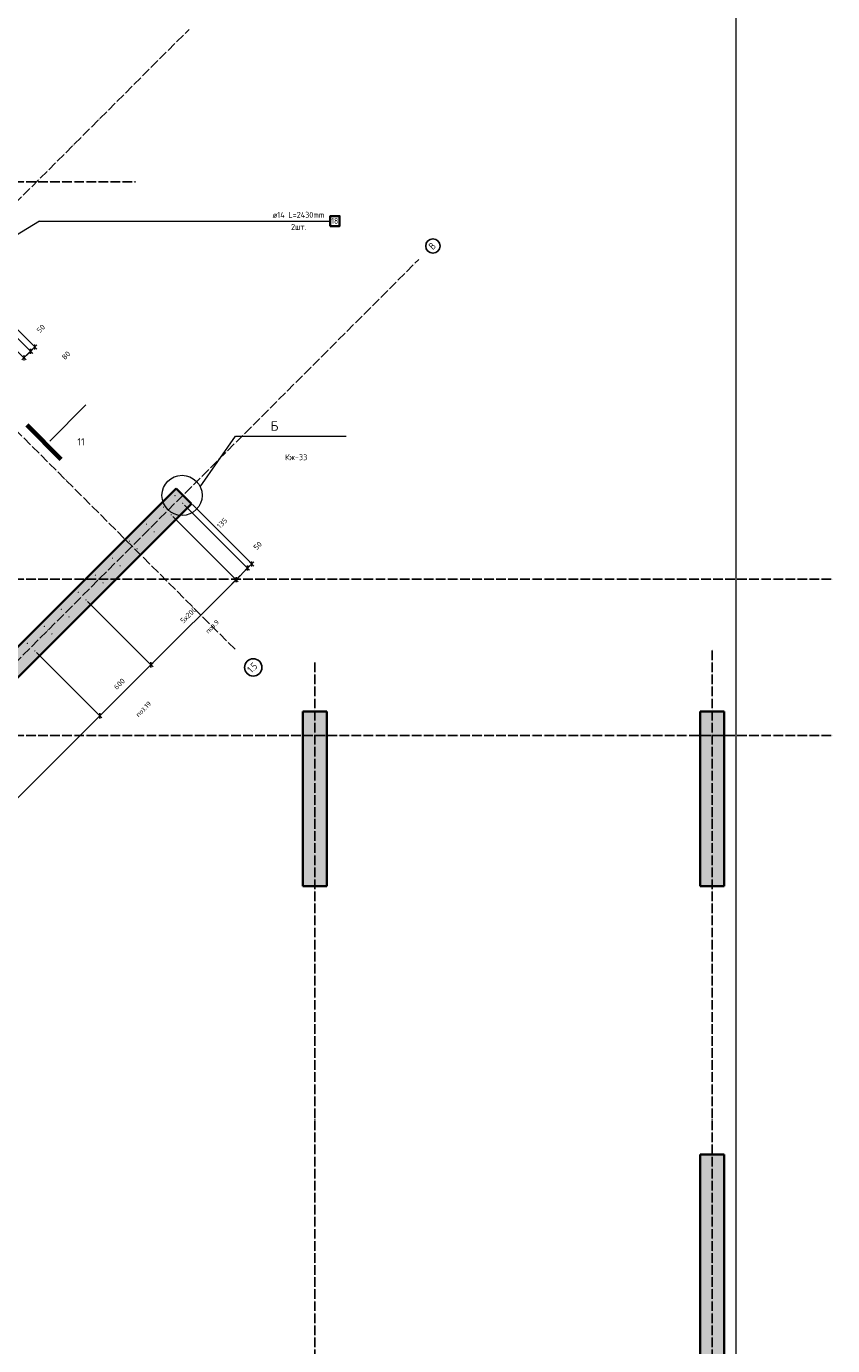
# Model space of a CAD drawing. Header units: millimetres. Extents: x -2995 to 60896, y -2809 to 57831.
# Tile 27 of 169: x 19354 to 26050, y 8834 to 19790. Entities that reach past the tile are written whole.
import ezdxf

# ---------------------------------------------------------------- set-up
doc = ezdxf.new("R2010")
doc.units = ezdxf.units.MM
doc.header["$PDMODE"] = 65
doc.linetypes.add('______11', pattern=[100, 80, -10, 0, -10])
doc.linetypes.add('______5', pattern=[220, 160, -20, 20, -20])
for name, color, linetype, lineweight in [('Standard', 7, 'Continuous', 25), ('Арм.стержн. вертикальными 1', 22, 'Continuous', 35), ('Арм.стержн.горизонт. 2', 202, 'Continuous', 35), ('Обозначение разреза_ общее', 7, 'Continuous', 25), ('Размерная линия_ общее', 7, 'Continuous', 13)]:
    doc.layers.add(name, color=color, linetype=linetype, lineweight=lineweight)
doc.layers.add('Осевая линия_ общее', color=7, linetype='______5', lineweight=13, true_color=0xa0a0a0)
doc.styles.add('ISOCPEUR', font='ISOCPEUR')
doc.dimstyles.new('DIMSTYLE_12', dxfattribs={"dimtxt": 44, "dimasz": 50, "dimexe": 0, "dimexo": 0, "dimgap": 22, "dimtad": 0, "dimdec": 0, "dimrnd": 5, "dimzin": 12, "dimdsep": 46, "dimtxsty": 'ISOCPEUR', "dimblk1": 'ALL_ML_STRICH', "dimblk2": 'ALL_ML_STRICH', "dimsah": 1, "dimcen": 0, "dimclrd": 7, "dimclre": 256, "dimclrt": 7, "dimadec": 0, "dimazin": 0, "dimtfac": 1, "dimtdec": 0, "dimtix": 1, "dimtmove": 2, "dimatfit": 3, "dimfxl": 0, "dimtvp": 1.2, "dimtzin": 0, "dimlwd": 0, "dimlwe": -3, "dimarcsym": 0})
doc.dimstyles.new('DIMSTYLE_3', dxfattribs={"dimtxt": 44, "dimasz": 50, "dimexe": 0, "dimexo": 0, "dimgap": 22, "dimtad": 2, "dimdec": 0, "dimrnd": 5, "dimzin": 12, "dimdsep": 46, "dimtxsty": 'ISOCPEUR', "dimblk1": 'ALL_ML_STRICH', "dimblk2": 'ALL_ML_STRICH', "dimsah": 1, "dimcen": 0, "dimclrd": 7, "dimclre": 256, "dimclrt": 7, "dimadec": 0, "dimazin": 0, "dimtfac": 1, "dimtdec": 0, "dimtix": 1, "dimtmove": 2, "dimatfit": 3, "dimfxl": 0, "dimtvp": 1.2, "dimtzin": 0, "dimlwd": 0, "dimlwe": -3, "dimarcsym": 0})
doc.dimstyles.new('DIMSTYLE_5', dxfattribs={"dimtxt": 44, "dimasz": 50, "dimexe": 0, "dimexo": 0, "dimgap": 22, "dimtad": 2, "dimdec": 0, "dimrnd": 5, "dimzin": 12, "dimdsep": 46, "dimtxsty": 'ISOCPEUR', "dimblk1": 'ALL_ML_STRICH', "dimblk2": 'ALL_ML_STRICH', "dimsah": 1, "dimcen": 0, "dimclrd": 7, "dimclre": 256, "dimclrt": 7, "dimadec": 0, "dimazin": 0, "dimtfac": 1, "dimtdec": 0, "dimtix": 1, "dimtmove": 2, "dimatfit": 3, "dimfxl": 0, "dimtzin": 0, "dimlwd": 0, "dimlwe": -3, "dimarcsym": 0})

# ---------------------------------------------------------------- blocks, each defined once
blk = doc.blocks.new('СЛОЖНЫЙ_ОБЪЕКТ_0')
at = {"layer": 'Осевая линия_ общее', "color": 253, "linetype": '______11', "lineweight": -3, "true_color": 0xa0a0a0, "transparency": 33554687}
for p, q in [((21087, 14617), (14624, 21080)), ((3543, 2603), (20705, 19765)), ((-2770, 18500), (20260, 18500)), ((5452, 694), (22614, 17855)), ((-2770, 15200), (26050, 15200)), ((25050, -2590), (25050, 14620)), ((21750, -2590), (21750, 14510)), ((-2770, 13900), (26050, 13900))]:
    blk.add_line(p, q, dxfattribs=at)
at = {"layer": 'Осевая линия_ общее', "color": 7, "linetype": 'Continuous', "lineweight": 25, "transparency": 33554687}
for centre, radius in [((22730, 17966), 59.8), ((21238, 14466), 71.9)]:
    blk.add_circle(centre, radius, dxfattribs=at)
at = {"layer": 'Осевая линия_ общее', "color": 7, "linetype": 'Continuous', "lineweight": 25, "transparency": 33554687, "char_height": 60, "attachment_point": 7, "rotation": 45, "style": 'ISOCPEUR'}
for s, insert, width in [('\\W0.80;В', (22731, 17930), 71.97), ('\\W0.79;1.5', (21224, 14416), 113.61)]:
    blk.add_mtext(s, dxfattribs=dict(at, insert=insert, width=width))
blk = doc.blocks.new('ALL_ML_STRICH')
at = {"color": 0, "linetype": 'ByBlock', "lineweight": -2}
for p, q in [((-1, 0), (0.5, 0)), ((-0.3, -0.3), (0.3, 0.3)), ((0, -0.5), (0, 0.5))]:
    blk.add_line(p, q, dxfattribs=at)
blk = doc.blocks.new('*D607')
at = {"layer": 'DEFPOINTS', "color": 7, "linetype": 'Continuous', "lineweight": 13, "transparency": 33554687}
for p in [(19425, 14603), (15889, 11067), (16428, 10529)]:
    blk.add_point(p, dxfattribs=at)
at = {"layer": 'Размерная линия_ общее', "color": 253, "linetype": 'Continuous', "lineweight": -2, "true_color": 0xa0a0a0, "transparency": 33554687}
for p, q in [((19439, 14589), (19964, 14064)), ((15903, 11053), (16428, 10529))]:
    blk.add_line(p, q, dxfattribs=at)
at = {"layer": 'Размерная линия_ общее', "color": 7, "linetype": 'Continuous', "lineweight": -2, "transparency": 33554687}
blk.add_line((16428, 10529), (19964, 14064), dxfattribs=at)
at = {"layer": 'Размерная линия_ общее', "color": 7, "linetype": 'Continuous', "lineweight": 13, "transparency": 33554687, "yscale": 50, "zscale": 50}
for p, xscale, rotation in [((19964, 14064), 50.00000000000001, 45), ((16428, 10529), 50, 225)]:
    blk.add_blockref('ALL_ML_STRICH', p, dxfattribs=dict(at, xscale=xscale, rotation=rotation))
at = {"layer": 'Размерная линия_ общее', "color": 7, "linetype": 'Continuous', "lineweight": 13, "transparency": 33554687, "insert": (18022, 12255), "char_height": 44, "width": 2.2, "attachment_point": 1, "rotation": 45, "line_spacing_factor": 0.60241, "style": 'ISOCPEUR'}
blk.add_mtext('\\W0.91;25х200=5000', dxfattribs=at)
blk = doc.blocks.new('*D608')
at = {"layer": 'DEFPOINTS', "color": 7, "linetype": 'Continuous', "lineweight": 13, "transparency": 33554687}
for p in [(19849, 15027), (19425, 14603), (19964, 14064)]:
    blk.add_point(p, dxfattribs=at)
at = {"layer": 'Размерная линия_ общее', "color": 253, "linetype": 'Continuous', "lineweight": -2, "true_color": 0xa0a0a0, "transparency": 33554687}
for p, q in [((19863, 15013), (20388, 14488)), ((19439, 14589), (19964, 14064))]:
    blk.add_line(p, q, dxfattribs=at)
at = {"layer": 'Размерная линия_ общее', "color": 7, "linetype": 'Continuous', "lineweight": -2, "transparency": 33554687}
blk.add_line((19964, 14064), (20388, 14488), dxfattribs=at)
at = {"layer": 'Размерная линия_ общее', "color": 7, "linetype": 'Continuous', "lineweight": 13, "transparency": 33554687, "yscale": 50, "zscale": 50}
for p, xscale, rotation in [((20388, 14488), 50.00000000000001, 45), ((19964, 14064), 50, 225)]:
    blk.add_blockref('ALL_ML_STRICH', p, dxfattribs=dict(at, xscale=xscale, rotation=rotation))
at = {"layer": 'Размерная линия_ общее', "color": 7, "linetype": 'Continuous', "lineweight": 13, "transparency": 33554687, "insert": (20126, 14329), "char_height": 44, "width": 132, "attachment_point": 5, "rotation": 45, "style": 'ISOCPEUR'}
blk.add_mtext('\\A1;{600}', dxfattribs=at)
blk = doc.blocks.new('*D609')
at = {"layer": 'DEFPOINTS', "color": 7, "linetype": 'Continuous', "lineweight": 13, "transparency": 33554687}
for p in [(20556, 15734), (19849, 15027), (20388, 14488)]:
    blk.add_point(p, dxfattribs=at)
at = {"layer": 'Размерная линия_ общее', "color": 253, "linetype": 'Continuous', "lineweight": -2, "true_color": 0xa0a0a0, "transparency": 33554687}
for p, q in [((20570, 15720), (21095, 15195)), ((19863, 15013), (20388, 14488))]:
    blk.add_line(p, q, dxfattribs=at)
at = {"layer": 'Размерная линия_ общее', "color": 7, "linetype": 'Continuous', "lineweight": -2, "transparency": 33554687}
blk.add_line((20388, 14488), (21095, 15195), dxfattribs=at)
at = {"layer": 'Размерная линия_ общее', "color": 7, "linetype": 'Continuous', "lineweight": 13, "transparency": 33554687, "yscale": 50, "zscale": 50}
for p, xscale, rotation in [((21095, 15195), 50.00000000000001, 45), ((20388, 14488), 50, 225)]:
    blk.add_blockref('ALL_ML_STRICH', p, dxfattribs=dict(at, xscale=xscale, rotation=rotation))
at = {"layer": 'Размерная линия_ общее', "color": 7, "linetype": 'Continuous', "lineweight": 13, "transparency": 33554687, "insert": (20627, 14860), "char_height": 44, "width": 2.2, "attachment_point": 1, "rotation": 45, "line_spacing_factor": 0.60241, "style": 'ISOCPEUR'}
blk.add_mtext('\\W0.91;5х200', dxfattribs=at)
blk = doc.blocks.new('*D610')
at = {"layer": 'DEFPOINTS', "color": 7, "linetype": 'Continuous', "lineweight": 13, "transparency": 33554687}
for p in [(20652, 15830), (20556, 15734), (21095, 15195)]:
    blk.add_point(p, dxfattribs=at)
at = {"layer": 'Размерная линия_ общее', "color": 253, "linetype": 'Continuous', "lineweight": -2, "true_color": 0xa0a0a0, "transparency": 33554687}
for p, q in [((20666, 15815), (21190, 15291)), ((20570, 15720), (21095, 15195))]:
    blk.add_line(p, q, dxfattribs=at)
at = {"layer": 'Размерная линия_ общее', "color": 7, "linetype": 'Continuous', "lineweight": -2, "transparency": 33554687}
blk.add_line((21095, 15195), (21190, 15291), dxfattribs=at)
at = {"layer": 'Размерная линия_ общее', "color": 7, "linetype": 'Continuous', "lineweight": 13, "transparency": 33554687, "yscale": 50, "zscale": 50}
for p, xscale, rotation in [((21095, 15195), 50, 225), ((21190, 15291), 50.00000000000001, 45)]:
    blk.add_blockref('ALL_ML_STRICH', p, dxfattribs=dict(at, xscale=xscale, rotation=rotation))
at = {"layer": 'Размерная линия_ общее', "color": 7, "linetype": 'Continuous', "lineweight": 13, "transparency": 33554687, "insert": (20979, 15665), "char_height": 44, "width": 132, "attachment_point": 5, "rotation": 45, "style": 'ISOCPEUR'}
blk.add_mtext('\\A1;{135}', dxfattribs=at)
blk = doc.blocks.new('*D611')
at = {"layer": 'DEFPOINTS', "color": 7, "linetype": 'Continuous', "lineweight": 13, "transparency": 33554687}
for p in [(20652, 15830), (20719, 15833), (21190, 15291)]:
    blk.add_point(p, dxfattribs=at)
at = {"layer": 'Размерная линия_ общее', "color": 253, "linetype": 'Continuous', "lineweight": -2, "true_color": 0xa0a0a0, "transparency": 33554687}
for p, q in [((20666, 15815), (21190, 15291)), ((20733, 15819), (21226, 15326))]:
    blk.add_line(p, q, dxfattribs=at)
at = {"layer": 'Размерная линия_ общее', "color": 7, "linetype": 'Continuous', "lineweight": -2, "transparency": 33554687}
blk.add_line((21190, 15291), (21226, 15326), dxfattribs=at)
at = {"layer": 'Размерная линия_ общее', "color": 7, "linetype": 'Continuous', "lineweight": 13, "transparency": 33554687, "yscale": 50, "zscale": 50}
for p, xscale, rotation in [((21190, 15291), 50, 225), ((21226, 15326), 50.00000000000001, 45)]:
    blk.add_blockref('ALL_ML_STRICH', p, dxfattribs=dict(at, xscale=xscale, rotation=rotation))
at = {"layer": 'Размерная линия_ общее', "color": 7, "linetype": 'Continuous', "lineweight": 13, "transparency": 33554687, "insert": (21275, 15477), "char_height": 44, "width": 88, "attachment_point": 5, "rotation": 45, "style": 'ISOCPEUR'}
blk.add_mtext('\\A1;{50}', dxfattribs=at)
blk = doc.blocks.new('*D630')
at = {"layer": 'DEFPOINTS', "color": 7, "linetype": 'Continuous', "lineweight": 13, "transparency": 33554687}
for p in [(18687, 17684), (18742, 17739), (19334, 17037)]:
    blk.add_point(p, dxfattribs=at)
at = {"layer": 'Размерная линия_ общее', "color": 253, "linetype": 'Continuous', "lineweight": -2, "true_color": 0xa0a0a0, "transparency": 33554687}
for p, q in [((18701, 17670), (19334, 17037)), ((18756, 17725), (19389, 17092))]:
    blk.add_line(p, q, dxfattribs=at)
at = {"layer": 'Размерная линия_ общее', "color": 7, "linetype": 'Continuous', "lineweight": -2, "transparency": 33554687}
blk.add_line((19334, 17037), (19389, 17092), dxfattribs=at)
at = {"layer": 'Размерная линия_ общее', "color": 7, "linetype": 'Continuous', "lineweight": 13, "transparency": 33554687, "xscale": 50, "yscale": 50, "zscale": 50}
for p, rotation in [((19389, 17092), 45.00000000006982), ((19334, 17037), 225.0000000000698)]:
    blk.add_blockref('ALL_ML_STRICH', p, dxfattribs=dict(at, rotation=rotation))
at = {"layer": 'Размерная линия_ общее', "color": 7, "linetype": 'Continuous', "lineweight": 13, "transparency": 33554687, "insert": (19684, 17057), "char_height": 44, "width": 88, "attachment_point": 5, "rotation": 45, "style": 'ISOCPEUR'}
blk.add_mtext('\\A1;{80}', dxfattribs=at)
blk = doc.blocks.new('*D631')
at = {"layer": 'DEFPOINTS', "color": 7, "linetype": 'Continuous', "lineweight": 13, "transparency": 33554687}
for p in [(18742, 17739), (18810, 17742), (19389, 17092)]:
    blk.add_point(p, dxfattribs=at)
at = {"layer": 'Размерная линия_ общее', "color": 253, "linetype": 'Continuous', "lineweight": -2, "true_color": 0xa0a0a0, "transparency": 33554687}
for p, q in [((18756, 17725), (19389, 17092)), ((18824, 17728), (19424, 17128))]:
    blk.add_line(p, q, dxfattribs=at)
at = {"layer": 'Размерная линия_ общее', "color": 7, "linetype": 'Continuous', "lineweight": -2, "transparency": 33554687}
blk.add_line((19389, 17092), (19424, 17128), dxfattribs=at)
at = {"layer": 'Размерная линия_ общее', "color": 7, "linetype": 'Continuous', "lineweight": 13, "transparency": 33554687, "xscale": 50, "yscale": 50, "zscale": 50}
for p, rotation in [((19389, 17092), 225.0000000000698), ((19424, 17128), 45.00000000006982)]:
    blk.add_blockref('ALL_ML_STRICH', p, dxfattribs=dict(at, rotation=rotation))
at = {"layer": 'Размерная линия_ общее', "color": 7, "linetype": 'Continuous', "lineweight": 13, "transparency": 33554687, "insert": (19474, 17280), "char_height": 44, "width": 88, "attachment_point": 5, "rotation": 45, "style": 'ISOCPEUR'}
blk.add_mtext('\\A1;{50}', dxfattribs=at)

msp = doc.modelspace()

# ---------------------------------------------------------------- hatches: boundary and pattern name
at = {"linetype": 'Continuous', "lineweight": 25, "transparency": 33554687}
for points in [[(14418.5, 9773.3), (14545.8, 9646), (20725.9, 15826.1), (20598.7, 15953.4), (15783.3, 11138), (15656, 11010.7)], [(21650, 12650), (21850, 12650), (21850, 14100), (21650, 14100)], [(24950, 12650), (25150, 12650), (25150, 14100), (24950, 14100)], [(24950, 8620), (25150, 8620), (25150, 10420), (24950, 10420)]]:
    msp.add_hatch(color=7, dxfattribs=at).paths.add_polyline_path(points)
at = {"layer": 'Арм.стержн. вертикальными 1', "linetype": 'Continuous', "lineweight": 50, "transparency": 33554687}
for points in [[(20593.4, 15892.9), (20593, 15894.8), (20591.9, 15896.5), (20590.3, 15897.5), (20588.4, 15897.9), (20586.5, 15897.5), (20584.9, 15896.5), (20583.8, 15894.8), (20583.4, 15892.9), (20583.8, 15891), (20584.9, 15889.4), (20586.5, 15888.3), (20588.4, 15887.9), (20590.3, 15888.3), (20591.9, 15889.4), (20593, 15891)], [(20497.9, 15797.5), (20497.6, 15799.4), (20496.5, 15801), (20494.9, 15802.1), (20492.9, 15802.5), (20491, 15802.1), (20489.4, 15801), (20488.3, 15799.4), (20487.9, 15797.5), (20488.3, 15795.6), (20489.4, 15793.9), (20491, 15792.8), (20492.9, 15792.5), (20494.9, 15792.8), (20496.5, 15793.9), (20497.6, 15795.6)], [(20656.7, 15829.6), (20656.3, 15831.5), (20655.3, 15833.2), (20653.6, 15834.2), (20651.7, 15834.6), (20649.8, 15834.2), (20648.2, 15833.2), (20647.1, 15831.5), (20646.7, 15829.6), (20647.1, 15827.7), (20648.2, 15826.1), (20649.8, 15825), (20651.7, 15824.6), (20653.6, 15825), (20655.3, 15826.1), (20656.3, 15827.7)], [(20561.3, 15734.2), (20560.9, 15736.1), (20559.8, 15737.7), (20558.2, 15738.8), (20556.3, 15739.2), (20554.3, 15738.8), (20552.7, 15737.7), (20551.6, 15736.1), (20551.3, 15734.2), (20551.6, 15732.2), (20552.7, 15730.6), (20554.3, 15729.5), (20556.3, 15729.2), (20558.2, 15729.5), (20559.8, 15730.6), (20560.9, 15732.2)], [(20356.5, 15656), (20356.1, 15658), (20355.1, 15659.6), (20353.4, 15660.7), (20351.5, 15661), (20349.6, 15660.7), (20348, 15659.6), (20346.9, 15658), (20346.5, 15656), (20346.9, 15654.1), (20348, 15652.5), (20349.6, 15651.4), (20351.5, 15651), (20353.4, 15651.4), (20355.1, 15652.5), (20356.1, 15654.1)], [(20419.8, 15592.7), (20419.5, 15594.6), (20418.4, 15596.3), (20416.7, 15597.4), (20414.8, 15597.7), (20412.9, 15597.4), (20411.3, 15596.3), (20410.2, 15594.6), (20409.8, 15592.7), (20410.2, 15590.8), (20411.3, 15589.2), (20412.9, 15588.1), (20414.8, 15587.7), (20416.7, 15588.1), (20418.4, 15589.2), (20419.5, 15590.8)], [(20215.1, 15514.6), (20214.7, 15516.5), (20213.6, 15518.2), (20212, 15519.2), (20210.1, 15519.6), (20208.2, 15519.2), (20206.6, 15518.2), (20205.5, 15516.5), (20205.1, 15514.6), (20205.5, 15512.7), (20206.6, 15511.1), (20208.2, 15510), (20210.1, 15509.6), (20212, 15510), (20213.6, 15511.1), (20214.7, 15512.7)], [(20278.4, 15451.3), (20278, 15453.2), (20276.9, 15454.8), (20275.3, 15455.9), (20273.4, 15456.3), (20271.5, 15455.9), (20269.9, 15454.8), (20268.8, 15453.2), (20268.4, 15451.3), (20268.8, 15449.4), (20269.9, 15447.8), (20271.5, 15446.7), (20273.4, 15446.3), (20275.3, 15446.7), (20276.9, 15447.8), (20278, 15449.4)], [(20073.7, 15373.2), (20073.3, 15375.1), (20072.2, 15376.7), (20070.6, 15377.8), (20068.7, 15378.2), (20066.8, 15377.8), (20065.1, 15376.7), (20064.1, 15375.1), (20063.7, 15373.2), (20064.1, 15371.3), (20065.1, 15369.7), (20066.8, 15368.6), (20068.7, 15368.2), (20070.6, 15368.6), (20072.2, 15369.7), (20073.3, 15371.3)], [(19932.3, 15231.8), (19931.9, 15233.7), (19930.8, 15235.3), (19929.2, 15236.4), (19927.3, 15236.8), (19925.3, 15236.4), (19923.7, 15235.3), (19922.6, 15233.7), (19922.3, 15231.8), (19922.6, 15229.9), (19923.7, 15228.2), (19925.3, 15227.2), (19927.3, 15226.8), (19929.2, 15227.2), (19930.8, 15228.2), (19931.9, 15229.9)], [(20137, 15309.9), (20136.6, 15311.8), (20135.5, 15313.4), (20133.9, 15314.5), (20132, 15314.9), (20130.1, 15314.5), (20128.5, 15313.4), (20127.4, 15311.8), (20127, 15309.9), (20127.4, 15308), (20128.5, 15306.4), (20130.1, 15305.3), (20132, 15304.9), (20133.9, 15305.3), (20135.5, 15306.4), (20136.6, 15308)], [(19995.6, 15168.5), (19995.2, 15170.4), (19994.1, 15172), (19992.5, 15173.1), (19990.6, 15173.5), (19988.7, 15173.1), (19987, 15172), (19986, 15170.4), (19985.6, 15168.5), (19986, 15166.6), (19987, 15164.9), (19988.7, 15163.9), (19990.6, 15163.5), (19992.5, 15163.9), (19994.1, 15164.9), (19995.2, 15166.6)], [(19790.5, 15090.7), (19790.1, 15092.6), (19789, 15094.3), (19787.4, 15095.3), (19785.5, 15095.7), (19783.6, 15095.3), (19781.9, 15094.3), (19780.9, 15092.6), (19780.5, 15090.7), (19780.9, 15088.8), (19781.9, 15087.2), (19783.6, 15086.1), (19785.5, 15085.7), (19787.4, 15086.1), (19789, 15087.2), (19790.1, 15088.8)], [(19854.1, 15027.1), (19853.8, 15029), (19852.7, 15030.6), (19851.1, 15031.7), (19849.1, 15032.1), (19847.2, 15031.7), (19845.6, 15030.6), (19844.5, 15029), (19844.1, 15027.1), (19844.5, 15025.1), (19845.6, 15023.5), (19847.2, 15022.4), (19849.1, 15022.1), (19851.1, 15022.4), (19852.7, 15023.5), (19853.8, 15025.1)], [(19649.1, 14949.3), (19648.7, 14951.2), (19647.6, 14952.8), (19646, 14953.9), (19644.1, 14954.3), (19642.2, 14953.9), (19640.6, 14952.8), (19639.5, 14951.2), (19639.1, 14949.3), (19639.5, 14947.3), (19640.6, 14945.7), (19642.2, 14944.6), (19644.1, 14944.3), (19646, 14944.6), (19647.6, 14945.7), (19648.7, 14947.3)], [(19507.7, 14807.8), (19507.3, 14809.7), (19506.3, 14811.3), (19504.6, 14812.4), (19502.7, 14812.8), (19500.8, 14812.4), (19499.2, 14811.3), (19498.1, 14809.7), (19497.7, 14807.8), (19498.1, 14805.9), (19499.2, 14804.3), (19500.8, 14803.2), (19502.7, 14802.8), (19504.6, 14803.2), (19506.3, 14804.3), (19507.3, 14805.9)], [(19712.7, 14885.7), (19712.3, 14887.6), (19711.2, 14889.2), (19709.6, 14890.3), (19707.7, 14890.7), (19705.8, 14890.3), (19704.1, 14889.2), (19703.1, 14887.6), (19702.7, 14885.7), (19703.1, 14883.8), (19704.1, 14882.1), (19705.8, 14881.1), (19707.7, 14880.7), (19709.6, 14881.1), (19711.2, 14882.1), (19712.3, 14883.8)], [(19571.2, 14744.3), (19570.8, 14746.2), (19569.7, 14747.8), (19568.1, 14748.9), (19566.2, 14749.3), (19564.3, 14748.9), (19562.7, 14747.8), (19561.6, 14746.2), (19561.2, 14744.3), (19561.6, 14742.4), (19562.7, 14740.8), (19564.3, 14739.7), (19566.2, 14739.3), (19568.1, 14739.7), (19569.7, 14740.8), (19570.8, 14742.4)], [(19366.4, 14666.3), (19366, 14668.2), (19364.9, 14669.8), (19363.3, 14670.9), (19361.4, 14671.3), (19359.4, 14670.9), (19357.8, 14669.8), (19356.7, 14668.2), (19356.4, 14666.3), (19356.7, 14664.4), (19357.8, 14662.8), (19359.4, 14661.7), (19361.4, 14661.3), (19363.3, 14661.7), (19364.9, 14662.8), (19366, 14664.4)], [(19429.7, 14602.9), (19429.4, 14604.9), (19428.3, 14606.5), (19426.6, 14607.6), (19424.7, 14607.9), (19422.8, 14607.6), (19421.2, 14606.5), (19420.1, 14604.9), (19419.7, 14602.9), (19420.1, 14601), (19421.2, 14599.4), (19422.8, 14598.3), (19424.7, 14597.9), (19426.6, 14598.3), (19428.3, 14599.4), (19429.4, 14601)]]:
    msp.add_hatch(color=4, dxfattribs=at).paths.add_polyline_path(points)

# ---------------------------------------------------------------- linework, layer by layer
at = {"color": 7, "linetype": 'Continuous', "lineweight": 35, "transparency": 33554687}
for p, q in [((15783.3, 11138), (20598.7, 15953.4)), ((20598.7, 15953.4), (20725.9, 15826.1)), ((20725.9, 15826.1), (14545.8, 9646)), ((21650, 12650), (21650, 14100)), ((21650, 14100), (21850, 14100)), ((21850, 14100), (21850, 12650)), ((24950, 12650), (24950, 14100)), ((24950, 14100), (25150, 14100)), ((25150, 14100), (25150, 12650)), ((21850, 12650), (21650, 12650)), ((25150, 12650), (24950, 12650)), ((24950, 8620), (24950, 10420)), ((24950, 10420), (25150, 10420)), ((25150, 10420), (25150, 8620))]:
    msp.add_line(p, q, dxfattribs=at)
at = {"layer": 'Standard', "color": 7, "linetype": 'Continuous', "lineweight": 13, "transparency": 33554687}
msp.add_lwpolyline([(-350, -350.2), (25250, -350.2), (25250, 46690), (-350, 46690), (-350, -350.2)], dxfattribs=at)
at = {"layer": 'Арм.стержн.горизонт. 2', "color": 7, "linetype": 'Continuous', "lineweight": 13, "transparency": 33554687}
for q in [(18765.1, 17748.8), (18765.1, 17748.8), (21878.2, 18173)]:
    msp.add_line((19463.2, 18173), q, dxfattribs=at)
at = {"layer": 'Арм.стержн.горизонт. 2', "color": 7, "linetype": 'Continuous', "lineweight": 35, "transparency": 33554687}
msp.add_lwpolyline([(21878.2, 18131.3), (21954.9, 18131.3), (21954.9, 18214.7), (21878.2, 18214.7), (21878.2, 18131.3)], dxfattribs=at)
at = {"layer": 'Обозначение разреза_ общее', "color": 7, "linetype": 'Continuous', "lineweight": 13, "transparency": 33554687}
msp.add_line((19548.1, 16346.3), (19848, 16646.1), dxfattribs=at)
msp.add_line((19548.1, 16346.3), (19848, 16646.1), dxfattribs=at)
at = {"layer": 'Обозначение разреза_ общее', "color": 7, "linetype": 'Continuous', "lineweight": 70, "transparency": 33554687}
msp.add_line((19356.8, 16481.1), (19641, 16196.9), dxfattribs=at)
msp.add_line((19356.8, 16481.1), (19641, 16196.9), dxfattribs=at)
at = {"layer": 'Обозначение разреза_ общее', "color": 7, "linetype": 'Continuous', "lineweight": 13, "transparency": 33554687}
msp.add_lwpolyline([(20798.1, 15965.1), (21090.1, 16387.2), (22010.1, 16387.2)], dxfattribs=at)
msp.add_circle((20646.8, 15895.1), 166.7, dxfattribs=at)

# ---------------------------------------------------------------- block references
at = {"layer": 'Осевая линия_ общее', "color": 253, "linetype": '______11', "lineweight": -3, "true_color": 0xa0a0a0, "transparency": 33554687}
msp.add_blockref('СЛОЖНЫЙ_ОБЪЕКТ_0', (0, 0), dxfattribs=at)

# ---------------------------------------------------------------- texts
at = {"layer": 'Standard', "color": 7, "linetype": 'Continuous', "lineweight": 25, "transparency": 33554687, "char_height": 40, "attachment_point": 5, "rotation": 45, "style": 'ISOCPEUR'}
for s, insert, width in [('\\A1;{\\fISOCPEUR|i0|b0;\\H40.000000;\\W0.909091;\\C7;поз.9}\\P', (20897.7, 14805.8), 127.972), ('\\A1;{\\fISOCPEUR|i0|b0;\\H40.000000;\\W0.909091;\\C7;поз.19}\\P', (20326.3, 14120.4), 145.432)]:
    msp.add_mtext(s, dxfattribs=dict(at, insert=insert, width=width))
at = {"layer": 'Арм.стержн.горизонт. 2', "color": 7, "linetype": 'Continuous', "lineweight": 25, "transparency": 33554687, "char_height": 50, "attachment_point": 7, "style": 'ISOCPEUR'}
for s, insert, width in [('\\W0.96;ø14 L=2430mm ', (21399.2, 18199.7), 498.795), ('\\W0.75;18', (21886.5, 18149.7), 78.714), ('\\W0.94;2шт. ', (21551.7, 18099.7), 193.548)]:
    msp.add_mtext(s, dxfattribs=dict(at, insert=insert, width=width))
at = {"layer": 'Обозначение разреза_ общее', "color": 7, "linetype": 'Continuous', "lineweight": 13, "transparency": 33554687, "style": 'ISOCPEUR'}
for s, insert, char_height, width, attachment_point in [('\\A1;{\\fISOCPEUR|i0|b0;\\H80.000000;\\W1.000000;\\C7;Б}\\P', (21382.3, 16431.3), 80, 96, 7), ('\\A1;{\\fISOCPEUR|i0|b0;\\H60.000000;\\W1.000000;\\C7;11}\\P', (19778.3, 16310), 60, 78.75, 7), ('\\A1;{\\fISOCPEUR|i0|b0;\\H60.000000;\\W1.000000;\\C7;11}\\P', (19778.3, 16310), 60, 78.75, 7), ('\\A1;{\\fISOCPEUR|i0|b0;\\H50.000000;\\W1.000000;\\C7;Кж-33}\\P', (21595.1, 16212.1), 50, 213.75, 5)]:
    msp.add_mtext(s, dxfattribs=dict(at, insert=insert, char_height=char_height, width=width, attachment_point=attachment_point))

# ---------------------------------------------------------------- dimensions: what is measured, and where the dimension line sits
at = {"layer": 'Размерная линия_ общее', "color": 7, "linetype": 'Continuous', "lineweight": 13, "transparency": 33554687}
for base, p1, p2, dimstyle, picture, middle in [((19389.1, 17092.2), (18701.2, 17670), (18756.3, 17725), 'DIMSTYLE_12', '*D630', (19684, 17057.3)), ((19424.5, 17127.5), (18756.3, 17725), (18823.8, 17728.2), 'DIMSTYLE_3', '*D631', (19474.2, 17279.8)), ((21190.4, 15290.9), (20570.4, 15720), (20665.9, 15815.5), 'DIMSTYLE_5', '*D610', (20979, 15665.3)), ((21225.8, 15326.3), (20665.9, 15815.5), (20733, 15819), 'DIMSTYLE_3', '*D611', (21275.4, 15476.7)), ((20387.9, 14488.3), (19438.9, 14588.8), (19863.3, 15012.9), 'DIMSTYLE_5', '*D608', (20126.4, 14328.7))]:
    dim = msp.add_linear_dim(base=base, p1=p1, p2=p2, angle=45, dimstyle=dimstyle, override={"dimpost": '<>', "dimclrd": 7, "dimclre": 253, "dimclrt": 7, "dimlwd": 0, "dimlwe": 65533}, dxfattribs=at)
    dim.commit()
    dim.dimension.update_dxf_attribs({"geometry": picture, "text_midpoint": middle, "dimtype": 160})
for base, p1, p2, text, picture, middle in [((21095, 15195.4), (19863.3, 15012.9), (20570.4, 15720), '\\W0.91;5х200', '*D609', (20725.9, 14857.5)), ((19963.6, 14064.1), (15903.5, 11053.1), (19438.9, 14588.8), '\\W0.91;25х200=5000', '*D607', (18180.3, 12311.9))]:
    dim = msp.add_linear_dim(base=base, p1=p1, p2=p2, angle=45, text=text, dimstyle='DIMSTYLE_5', override={"dimpost": '<>', "dimclrd": 7, "dimclre": 253, "dimclrt": 7, "dimlwd": 0, "dimlwe": 65533}, dxfattribs=at)
    dim.commit()
    dim.dimension.update_dxf_attribs({"geometry": picture, "text_midpoint": middle, "dimtype": 160})

doc.saveas('drawing.dxf')
